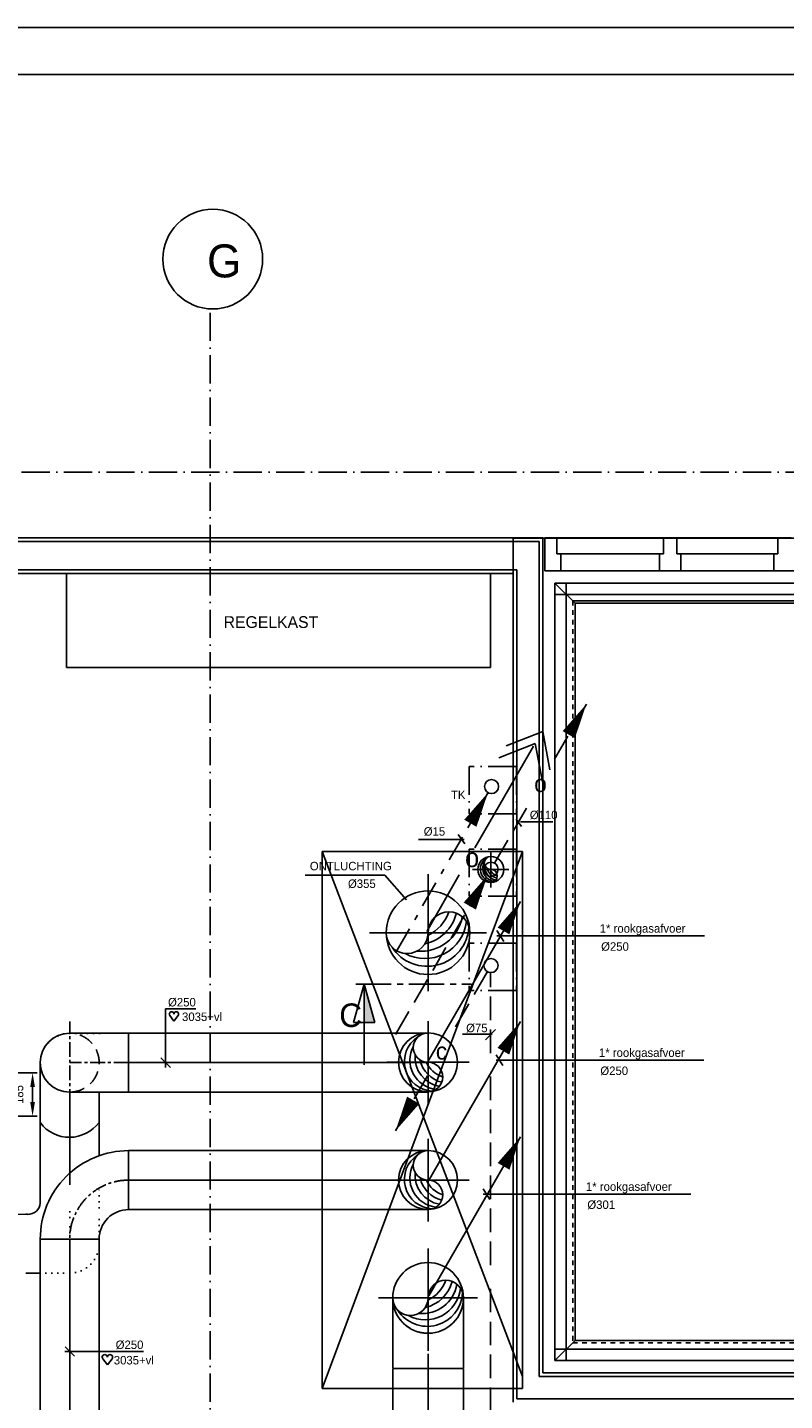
# Model space of a CAD drawing. Extents: x -940 to 22840, y -452 to 16368.
# Tile 48 of 50: x 10439 to 13651, y 10540 to 16368. Entities that reach past the tile are written whole.
import ezdxf
from ezdxf.enums import TextEntityAlignment as Align

# ---------------------------------------------------------------- set-up
doc = ezdxf.new("R2010")
doc.units = 0
doc.header["$LTSCALE"] = 20
for name, pattern in [('2322102', [45, 5, -2, 5, -2, 5, -2, 5, -2, 5, -2, 5, -5]), ('CENTER2', [11.25, 7.5, -1.25, 1.25, -1.25]), ('CENTER4', [5, 3.125, -0.625, 0.625, -0.625]), ('DASHDOT', [9, 6, -1.5, 0, -1.5]), ('HIDDEN', [2, 1, -1]), ('HIDDEN2', [4.7625, 3.175, -1.5875]), ('HIDDENINV', [3.75, 0, -1.25, 2.5]), ('LURETOUR', [6, 4, -2])]:
    doc.linetypes.add(name, pattern=pattern)
doc.layers.get('0').update_dxf_attribs({"linetype": 'CONTINUOUS'})
doc.layers.get('DEFPOINTS').update_dxf_attribs({"linetype": 'CONTINUOUS'})
for name, color, linetype in [('00KAD025', 2, 'CONTINUOUS'), ('00KAD070', 5, 'CONTINUOUS'), ('AL$1----_MAATVOERING', 7, 'CONTINUOUS'), ('AL$7----_STRAMIEN', 1, 'DASHDOT'), ('AL22----_BINNENWAND', 7, 'CONTINUOUS'), ('AL24----_TRAPPEN', 7, 'CONTINUOUS'), ('AL29----_BOVENBOUW', 7, 'CONTINUOUS'), ('AL32----_BINNENKOZ', 7, 'CONTINUOUS'), ('BL$2----', 7, 'CONTINUOUS'), ('BL$4----', 7, 'CONTINUOUS'), ('HEKWERKEN', 1, 'CONTINUOUS'), ('WI561---', 1, 'CONTINUOUS'), ('WL$1----', 3, 'CONTINUOUS'), ('WL5233--', 4, 'CONTINUOUS'), ('WL524---', 4, 'CONTINUOUS'), ('WL531---', 4, 'CONTINUOUS'), ('WL542---', 4, 'CONTINUOUS'), ('WL561---', 4, 'CONTINUOUS'), ('WL561---_AANVOER', 4, 'CONTINUOUS'), ('WL561---_RETOUR', 4, 'CONTINUOUS'), ('WL5627--', 4, 'CONTINUOUS'), ('WL570---', 3, 'CONTINUOUS'), ('WL570---_HARTLIJN', 7, 'CONTINUOUS'), ('WL570---_RETOUR', 3, 'CONTINUOUS'), ('WL570---_TOEVOER', 3, 'CONTINUOUS'), ('WM570---', 1, 'CONTINUOUS')]:
    doc.layers.add(name, color=color, linetype=linetype)
doc.styles.add('BURO-018', font='BUROFONT.shx', dxfattribs={"height": 36})
doc.styles.add('BURO-025', font='BUROFONT.shx', dxfattribs={"height": 50})
doc.styles.add('BURO-035', font='BUROFONT.shx', dxfattribs={"height": 70})
doc.styles.add('BURO-050', font='BUROFONT.shx', dxfattribs={"height": 100})
doc.dimstyles.new('CEES', dxfattribs={"dimscale": 100, "dimtxt": 3, "dimasz": 3, "dimexe": 1, "dimexo": 1, "dimgap": 1.5, "dimtad": 0, "dimdec": 0, "dimzin": 0, "dimtxsty": 'BURO-018', "dimcen": -3, "dimdle": 1.25, "dimclrd": 1, "dimclre": 1, "dimclrt": 1, "dimazin": 3, "dimtfac": 0.75, "dimtdec": 0, "dimtofl": 0, "dimtmove": 0, "dimatfit": 3, "dimtvp": 1.5, "dimtolj": 1, "dimtzin": 0})

# ---------------------------------------------------------------- blocks, each defined once
blk = doc.blocks.new('A0-HOR')
at = {"layer": '00KAD025', "linetype": 'CONTINUOUS'}
blk.add_line((1189, 841), (0, 841), dxfattribs=at)
at = {"layer": '00KAD070', "linetype": 'CONTINUOUS'}
blk.add_line((1179, 831), (10, 831), dxfattribs=at)
blk = doc.blocks.new('LU-1D-K-12C')
at = {"color": 0, "linetype": 'CONTINUOUS'}
for p, q in [((-0.5, 150), (0.5, 150)), ((-0.5, -150), (0.5, -150))]:
    blk.add_line(p, q, dxfattribs=at)
at = {"layer": 'WL570---_HARTLIJN', "linetype": 'CENTER2'}
blk.add_line((-0.5, 0), (0.5, 0), dxfattribs=at)
blk = doc.blocks.new('LU-1D-K-FA')
at = {"color": 0, "linetype": 'CONTINUOUS'}
for p, q in [((-0.5, 125), (0.5, 125)), ((-0.5, -125), (0.5, -125))]:
    blk.add_line(p, q, dxfattribs=at)
at = {"layer": 'WL570---_HARTLIJN', "linetype": 'CENTER2'}
blk.add_line((-0.5, 0), (0.5, 0), dxfattribs=at)
blk = doc.blocks.new('LU-1D-B-1-FA5AFA')
at = {"color": 0, "linetype": 'CONTINUOUS'}
for p, q in [((125, 250), (-125, 250)), ((-250, 125), (-250, -125))]:
    blk.add_line(p, q, dxfattribs=at)
for radius in [125, 375]:
    blk.add_arc((-250, 250), radius, 270, 0, dxfattribs=at)
at = {"layer": 'WL570---_HARTLIJN', "linetype": 'CENTER4'}
blk.add_arc((-250, 250), 250, 270, 0, dxfattribs=at)
blk = doc.blocks.new('*U21', base_point=(12026.5, 9726.5))
at = {"color": 0, "linetype": 'CONTINUOUS'}
for p, q in [((11921.5, 9706.6), (11881.6, 9746.4)), ((12086.5, 9726.5), (11881.5, 9726.5)), ((12086.5, 9726.5), (12214.5, 9726.5))]:
    blk.add_line(p, q, dxfattribs=at)
at = {"layer": 'WM570---', "linetype": 'CONTINUOUS', "style": 'BURO-018'}
blk.add_text('%%c250', height=36, dxfattribs=at).set_placement((12096.5, 9736.5))
blk = doc.blocks.new('HART')
at = {"color": 1}
for q in [(-40, 52), (40, 52)]:
    blk.add_line((0, 0), q, dxfattribs=at)
for centre, start, end in [((-22, 66), 0, 217.1867), ((22, 66), 322.8133, 180)]:
    blk.add_arc(centre, 22.1, start, end, dxfattribs=at)
blk = doc.blocks.new('*D75')
at = {"layer": 'DEFPOINTS', "color": 0, "linetype": 'CONTINUOUS'}
for p in [(10077.3, 11931), (10460.4, 11931), (10077.3, 11747)]:
    blk.add_point(p, dxfattribs=at)
at = {"layer": 'WL561---_RETOUR', "color": 1, "linetype": 'CONTINUOUS'}
for p, q in [((10097.3, 11931), (10480.4, 11931)), ((10460.4, 11807), (10460.4, 11871)), ((10097.3, 11747), (10480.4, 11747))]:
    blk.add_line(p, q, dxfattribs=at)
for points in [[(10450.4, 11871), (10470.4, 11871), (10460.4, 11931)], [(10450.4, 11807), (10470.4, 11807), (10460.4, 11747)]]:
    blk.add_solid(points, dxfattribs=at)
at = {"layer": 'WL561---_RETOUR', "color": 1, "linetype": 'CONTINUOUS', "insert": (10403.1, 11839), "char_height": 36, "attachment_point": 5, "rotation": 90, "style": 'BURO-018'}
blk.add_mtext('\\A1;185', dxfattribs=at)
blk = doc.blocks.new('LU-1D-K-FA$000')
at = {"color": 0, "linetype": 'CONTINUOUS'}
for p, q in [((-0.5, 125), (0.5, 125)), ((-0.184, -125), (0.5, -125))]:
    blk.add_line(p, q, dxfattribs=at)
at = {"color": 1, "linetype": 'HIDDENINV'}
blk.add_line((-0.5, -125), (-0.184, -125), dxfattribs=at)
at = {"layer": 'WL570---_HARTLIJN', "linetype": 'CENTER2'}
blk.add_line((-0.5, 0), (0.5, 0), dxfattribs=at)
blk = doc.blocks.new('LU-1D-BHSI--1-FA5AFA0')
at = {"color": 0, "linetype": 'CONTINUOUS'}
for p, q in [((0, 125), (-250, 125)), ((-250, 125), (-250, -125)), ((-250, -125), (0, -125))]:
    blk.add_line(p, q, dxfattribs=at)
at = {"color": 7, "linetype": 'HIDDEN2'}
blk.add_ellipse((0, 0), major_axis=(0, 125), ratio=1, start_param=0, end_param=3.141593, dxfattribs=at)
at = {"color": 0, "linetype": 'CONTINUOUS'}
blk.add_ellipse((0, 0), major_axis=(0, 125), ratio=1, start_param=3.141593, end_param=6.283185, dxfattribs=at)
at = {"layer": 'WL570---_HARTLIJN', "linetype": 'CENTER4'}
for p, q in [((0, 175), (0, -175)), ((-250, 0), (0, 0))]:
    blk.add_line(p, q, dxfattribs=at)
blk = doc.blocks.new('LU-PIJL1')
at = {"color": 0, "linetype": 'CONTINUOUS'}
blk.add_line((0, 0), (10.12, 17.54), dxfattribs=at)
blk.add_lwpolyline([(10.12, 17.54, 0, 1.5, 0), (8.25, 14.29, 1.5, 1.5, 0)], format="xyseb", dxfattribs=at)
blk = doc.blocks.new('LDV2102')
at = {"color": 0, "linetype": 'CONTINUOUS'}
for p, q in [((-0.25, -0.433), (-1.187, -2.057)), ((-1.562, -2.706), (-2.5, -4.33)), ((-5.437, -9.418), (-4.5, -7.794)), ((-6.75, -11.691), (-5.812, -10.068))]:
    blk.add_line(p, q, dxfattribs=at)
blk.add_lwpolyline([(-6.75, -11.691, 0, 1, 0), (-5.5, -9.526, 1, 1, 0)], format="xyseb", dxfattribs=at)
blk.add_circle((0, 0), 0.5, dxfattribs=at)
at = {"color": 0, "linetype": 'CONTINUOUS', "style": 'BURO-018'}
blk.add_attdef('LD_TEXT1', text='', height=1.8, dxfattribs=at).set_placement((-3.5, -6.062), align=Align.MIDDLE)
blk = doc.blocks.new('LDV5123')
at = {"color": 0, "linetype": 'CONTINUOUS'}
for p, q in [((6.75, 11.691), (5.812, 10.068)), ((5.437, 9.418), (4.5, 7.794)), ((1.562, 2.706), (2.5, 4.33)), ((0.25, 0.433), (1.187, 2.057)), ((-1.5, -2.598), (-0.562, -0.974)), ((-2.812, -4.871), (-1.875, -3.248)), ((-4.125, -7.145), (-3.187, -5.521)), ((-5.437, -9.418), (-4.5, -7.794)), ((-6.75, -11.691), (-5.812, -10.068))]:
    blk.add_line(p, q, dxfattribs=at)
for points in [[(6.75, 11.691, 0, 1, 0), (5.5, 9.526, 1, 1, 0)], [(-0.25, -0.433, 0, 1, 0), (-1.5, -2.598, 1, 1, 0)]]:
    blk.add_lwpolyline(points, format="xyseb", dxfattribs=at)
blk.add_circle((0, 0), 0.5, dxfattribs=at)
at = {"color": 0, "linetype": 'CONTINUOUS', "style": 'BURO-018'}
blk.add_attdef('LD_TEXT1', text='', height=1.8, dxfattribs=at).set_placement((3.5, 6.062), align=Align.MIDDLE)
blk = doc.blocks.new('LU-1-KI2')
at = {"color": 0, "linetype": 'CONTINUOUS'}
blk.add_circle((0, 0), 0.5, dxfattribs=at)
for centre, start, end in [((0.098, 0.01), 122.9221, 266.9628), ((0.191, 0.038), 151.6522, 263.7819), ((0.278, 0.084), 174.6069, 260.2716), ((0.354, 0.146), 192.3501, 256.1233), ((0.416, 0.222), 206.1028, 250.6419)]:
    blk.add_arc(centre, 0.5, start, end, dxfattribs=at)
at = {"layer": 'WL570---_HARTLIJN', "linetype": 'CENTER4'}
for p, q in [((0, 0.7), (0, -0.7)), ((-0.7, 0), (0.7, 0))]:
    blk.add_line(p, q, dxfattribs=at)
at = {"layer": 'WL570---_HARTLIJN', "color": 0, "linetype": 'CONTINUOUS'}
for centre, start, end in [((0, 0.25), 90, 270), ((0, -0.25), 270, 90)]:
    blk.add_arc(centre, 0.25, start, end, dxfattribs=at)
blk = doc.blocks.new('LU-1D-BHSI--1-12C5-Q2')
at = {"color": 0, "linetype": 'CONTINUOUS'}
for p, q in [((0, 150), (-300, 150)), ((-300, 150), (-300, -150)), ((-300, -150), (0, -150))]:
    blk.add_line(p, q, dxfattribs=at)
at = {"color": 7, "linetype": 'HIDDEN2'}
blk.add_ellipse((0, 0), major_axis=(0, 150), ratio=1, start_param=0, end_param=3.141593, dxfattribs=at)
at = {"color": 0, "linetype": 'CONTINUOUS'}
blk.add_ellipse((0, 0), major_axis=(0, 150), ratio=1, start_param=3.141593, end_param=6.283185, dxfattribs=at)
at = {"layer": 'WL570---_HARTLIJN', "linetype": 'CENTER4'}
for p, q in [((0, 210), (0, -210)), ((-300, 0), (0, 0))]:
    blk.add_line(p, q, dxfattribs=at)
blk = doc.blocks.new('LDV4109')
at = {"color": 0, "linetype": 'CONTINUOUS'}
for p, q in [((-1.125, -1.949), (-0.25, -0.433)), ((-1.688, -2.923), (-1.5, -2.598)), ((-3, -5.196), (-2.063, -3.572)), ((-3.563, -6.17), (-3.375, -5.846)), ((-4.875, -8.444), (-3.938, -6.82)), ((-5.438, -9.418), (-5.25, -9.093)), ((-6.75, -11.691), (-5.813, -10.068))]:
    blk.add_line(p, q, dxfattribs=at)
blk.add_lwpolyline([(-0.25, -0.433, 0, 1, 0), (-1.5, -2.598, 1, 1, 0)], format="xyseb", dxfattribs=at)
blk.add_circle((0, 0), 0.5, dxfattribs=at)

msp = doc.modelspace()

# ---------------------------------------------------------------- linework, layer by layer
at = {"color": 8, "linetype": 'CONTINUOUS'}
for p, q in [((12634.5, 14201), (12634.5, 14062)), ((12684.5, 14201), (12634.5, 14201)), ((12684.5, 14134), (12684.5, 14201)), ((12701.5, 14134), (12684.5, 14134)), ((12701.5, 14062), (12701.5, 14134)), ((12634.5, 14062), (12701.5, 14062))]:
    msp.add_line(p, q, dxfattribs=at)
at = {"color": 2, "linetype": 'CONTINUOUS'}
for p, q in [((12625.1, 13380.1), (12470.2, 13319.5)), ((12625.1, 13380.1), (12655.4, 13216.6)), ((12337.5, 12885.9), (12586.4, 13317)), ((12593.8, 13329.3), (12438.9, 13268.7)), ((12593.8, 13329.3), (12624.1, 13165.8)), ((12132.8, 12531.4), (12271.1, 12770.8))]:
    msp.add_line(p, q, dxfattribs=at)
at = {"color": 1, "linetype": 'HIDDENINV'}
for p, q in [((10742.9, 11358.5), (10742.9, 11456)), ((10742.9, 11208), (10742.9, 11358.5)), ((10742.9, 11206), (10742.9, 11208))]:
    msp.add_line(p, q, dxfattribs=at)
at = {"color": 3, "linetype": 'CONTINUOUS'}
msp.add_line((10305.8, 11331), (10438.6, 11330.4), dxfattribs=at)
at = {"layer": 'AL$1----_MAATVOERING', "color": 8}
for p, q in [((12500.3, 14200.8), (18552.5, 14200.8)), ((12500.3, 10532.8), (12500.3, 14200.8)), ((13138.5, 14134), (13138.5, 14201)), ((13138.5, 14201), (13194.5, 14201)), ((13194.5, 14201), (13623.5, 14201)), ((13194.5, 14201), (13194.5, 14134)), ((13623.5, 14201), (13679.5, 14201)), ((13623.5, 14134), (13623.5, 14201)), ((13121.5, 14062), (13121.5, 14134)), ((13121.5, 14134), (13138.5, 14134)), ((13194.5, 14134), (13211.5, 14134)), ((13211.5, 14134), (13211.5, 14062)), ((13211.5, 14134), (13606.5, 14134)), ((13606.5, 14062), (13606.5, 14134)), ((13606.5, 14134), (13623.5, 14134)), ((13211.5, 14062), (13121.5, 14062)), ((13211.5, 14062), (13606.5, 14062)), ((13696.5, 14062), (13606.5, 14062))]:
    msp.add_line(p, q, dxfattribs=at)
at = {"layer": 'AL$7----_STRAMIEN', "color": 1}
for p, q in [((11213.8, 15157.3), (11213.8, 6314.7)), ((12313.8, 13231), (12313.8, 13031)), ((12513.8, 13231), (12313.8, 13231)), ((12513.8, 13231), (12513.8, 13031)), ((12513.8, 13031), (12313.8, 13031)), ((12313.8, 12881), (12313.8, 12681)), ((12513.8, 12881), (12313.8, 12881)), ((12513.8, 12881), (12513.8, 12681)), ((12513.8, 12681), (12313.8, 12681)), ((12313.8, 12481), (12313.8, 12281)), ((12513.8, 12481), (12313.8, 12481)), ((12513.8, 12481), (12513.8, 12281)), ((12513.8, 12281), (12313.8, 12281))]:
    msp.add_line(p, q, dxfattribs=at)
at = {"layer": 'AL$7----_STRAMIEN', "color": 8, "linetype": 'CONTINUOUS'}
for p, q in [((11688.8, 12871), (11688.8, 10591)), ((12538.8, 12871), (11688.8, 12871)), ((12538.8, 12871), (12538.8, 10591)), ((11688.8, 10591), (12538.8, 10591))]:
    msp.add_line(p, q, dxfattribs=at)
at = {"layer": 'AL$7----_STRAMIEN', "color": 1}
msp.add_lwpolyline([(19538.2, 14481), (852, 14481)], dxfattribs=at)
at = {"layer": 'AL22----_BINNENWAND', "color": 8}
for p, q in [((9272.8, 14201), (12625.3, 14201)), ((12625.3, 14201), (12625.3, 10657.8)), ((12500.3, 14051), (9272.8, 14051)), ((12500.3, 10532.8), (12500.3, 14051)), ((12625.3, 10657.8), (18534.5, 10657.8))]:
    msp.add_line(p, q, dxfattribs=at)
at = {"layer": 'AL22----_BINNENWAND', "color": 8, "linetype": 'CONTINUOUS'}
for p, q in [((12610.3, 14186), (9272.8, 14186)), ((12610.3, 10642.8), (12610.3, 14186)), ((12515.3, 14066), (9272.8, 14066)), ((12515.3, 10547.8), (12515.3, 14066)), ((18534.5, 10642.8), (12610.3, 10642.8)), ((18534.5, 10547.8), (12515.3, 10547.8))]:
    msp.add_line(p, q, dxfattribs=at)
at = {"layer": 'AL24----_TRAPPEN', "color": 8}
for p, q in [((12677.3, 14009.8), (14722.4, 14009.8)), ((12677.3, 13961.8), (14722.4, 13961.8)), ((12762.3, 13924.8), (14751.2, 13924.8)), ((12762.3, 10794.8), (12677.3, 10709.8)), ((12762.3, 10794.8), (16967.3, 10794.8)), ((12677.3, 10757.8), (16967.3, 10757.8)), ((12677.3, 10709.8), (16967.3, 10709.8))]:
    msp.add_line(p, q, dxfattribs=at)
at = {"layer": 'AL24----_TRAPPEN', "color": 8, "linetype": 'HIDDEN'}
for p, q in [((12752.8, 13934.3), (14681.9, 13934.3)), ((12752.8, 13934.3), (12752.8, 10785.3)), ((12752.8, 10785.3), (16967.3, 10785.3))]:
    msp.add_line(p, q, dxfattribs=at)
at = {"layer": 'AL29----_BOVENBOUW', "color": 8}
for p, q in [((12677.3, 14009.8), (12677.3, 10709.8)), ((12677.3, 14009.8), (12762.3, 13924.8)), ((12725.3, 14009.8), (12725.3, 10709.8)), ((14327.3, 13924.8), (12762.3, 13924.8)), ((12762.3, 13924.8), (12762.3, 10794.8)), ((12762.3, 10794.8), (14327.3, 10794.8))]:
    msp.add_line(p, q, dxfattribs=at)
at = {"layer": 'AL32----_BINNENKOZ', "color": 8}
for p, q in [((12684.5, 14201), (13138.5, 14201)), ((12701.5, 14134), (13121.5, 14134)), ((12701.5, 14062), (13121.5, 14062))]:
    msp.add_line(p, q, dxfattribs=at)
at = {"layer": 'BL$4----'}
msp.add_circle((11225.1, 15384.7), 211.6, dxfattribs=at)
at = {"layer": 'HEKWERKEN', "color": 8}
msp.add_line((14748, 13934.3), (12757.3, 13934.3), dxfattribs=at)
at = {"layer": 'WI561---', "color": 5}
msp.add_line((11931.7, 12307.8), (11835.9, 12307.8), dxfattribs=at)
at = {"layer": 'WI561---'}
msp.add_line((11912.9, 12145.2), (11822.6, 12145.2), dxfattribs=at)
msp.add_solid([(11912.9, 12145.2), (11867.8, 12145.2), (11867.8, 12307.8)], dxfattribs=at)
at = {"layer": 'WL524---', "color": 8}
for p, q in [((11688.8, 12871), (12538.8, 10642.8)), ((11688.8, 10591), (12538.8, 12871))]:
    msp.add_line(p, q, dxfattribs=at)
at = {"layer": 'WL542---', "color": 1}
for q in [(11822.6, 12145.2), (11867.8, 11964.6), (11912.9, 12145.2)]:
    msp.add_line((11867.8, 12307.8), q, dxfattribs=at)
at = {"layer": 'WL561---', "color": 1}
for p, q in [((12430.4, 12534.7), (12459.7, 12489.2)), ((12430.4, 12511.9), (13312, 12511.9)), ((12427.1, 12007.4), (12456.4, 11961.9)), ((12427.1, 11984.6), (13308.6, 11984.6)), ((12371.9, 11439), (12401.2, 11393.5)), ((12371.9, 11416.2), (13253.4, 11416.2))]:
    msp.add_line(p, q, dxfattribs=at)
at = {"layer": 'WL561---', "color": 2, "linetype": 'CENTER2'}
msp.add_line((11832.6, 12306.9), (12323, 12306.9), dxfattribs=at)
at = {"layer": 'WL561---_AANVOER', "color": 1}
for p, q in [((11025.1, 12202.9), (11153.1, 12202.9)), ((11025.1, 12202.9), (11025.1, 11954.3)), ((11005.2, 11994.2), (11045.1, 11954.3))]:
    msp.add_line(p, q, dxfattribs=at)
at = {"layer": 'WL561---_RETOUR', "color": 1}
for p, q in [((12512.4, 13007.8), (12535.3, 12976.4)), ((12530.4, 12996.4), (12667.6, 12996.4)), ((12266.8, 12942.1), (12295.4, 12902.8)), ((12098.4, 12921.5), (12291.3, 12921.5)), ((11955.8, 12770), (11617.3, 12770.2)), ((12046.9, 12666), (11955.8, 12770)), ((12284.9, 12095.7), (12411, 12095.7)), ((12382.7, 12071), (12425, 12114.4))]:
    msp.add_line(p, q, dxfattribs=at)
at = {"layer": 'WL5627--', "linetype": '2322102'}
msp.add_line((12403.1, 10215), (12403.1, 12357), dxfattribs=at)
at = {"layer": 'WL570---'}
for p, q in [((12404.2, 14051), (10604.2, 14051)), ((10604.2, 14051), (10604.2, 13651)), ((12404.2, 13651), (12404.2, 14051)), ((10604.2, 13651), (12404.2, 13651)), ((10492.9, 11846.7), (10492.9, 11975.3)), ((10492.9, 11455.4), (10492.9, 11379.2)), ((10432.2, 11331), (10438.6, 11331)), ((10432.2, 11081), (10493.3, 11081))]:
    msp.add_line(p, q, dxfattribs=at)
msp.add_arc((10617, 11813.1), 155.6, 217.38172, 323.58887, dxfattribs=at)
msp.add_ellipse((10439.1, 11379.3), major_axis=(-53.6, 0), ratio=0.913316, start_param=1.562174, end_param=3.113287, dxfattribs=at)
at = {"layer": 'WL570---_HARTLIJN', "color": 1, "linetype": 'HIDDENINV'}
for p, q in [((10744, 12098.7), (10615.1, 12098.7)), ((10617.9, 11341.7), (10617.9, 11277.7)), ((10617.9, 11277.7), (10617.9, 11206)), ((10492.3, 11206), (10489.9, 11206)), ((10492.9, 11206), (10492.3, 11206)), ((10743.3, 11206), (10742.9, 11206)), ((10744.8, 11206), (10743.3, 11206)), ((10491.5, 11081), (10620.5, 11081))]:
    msp.add_line(p, q, dxfattribs=at)
for centre, major_axis in [((10617.6, 11973.7), (-125, 0)), ((10617.9, 11206), (125, 0))]:
    msp.add_ellipse(centre, major_axis=major_axis, ratio=1, start_param=4.712389, end_param=6.283185, dxfattribs=at)

# ---------------------------------------------------------------- block references
at = {"layer": 'BL$2----', "color": 8, "xscale": 20, "yscale": 20, "zscale": 20}
msp.add_blockref('A0-HOR', (-939.6, -452.2), dxfattribs=at)
at = {"layer": 'WL$1----', "color": 2, "xscale": 38.5, "yscale": 38.5, "zscale": 38.5}
for p in [(12141.2, 11983.2), (12140.7, 11473), (12141.4, 10984.2)]:
    msp.add_blockref('LU-PIJL1', p, dxfattribs=at)
at = {"layer": 'WL5233--', "color": 2}
ref = msp.add_blockref('LDV5123', (12405.8, 12794.8), dxfattribs=dict(at, xscale=60, yscale=60, zscale=60))
ref.add_attrib('LD_TEXT1', 'o', dxfattribs={"layer": '0', "color": 1, "linetype": 'CONTINUOUS', "height": 72, "style": 'BURO-018'}).set_placement((12615.8, 13158.5), align=Align.MIDDLE)
at = {"layer": 'WL531---', "color": 2, "xscale": 60, "yscale": 60, "zscale": 60}
msp.add_blockref('LDV4109', (12408.2, 13146.2), dxfattribs=at)
at = {"layer": 'WL561---_AANVOER'}
for p, xscale, yscale, zscale in [((11060.3, 12150.9), 0.4500000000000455, 0.4500000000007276, 0.45), ((10777.9, 10691.4), 0.5, 0.5, 0.5)]:
    msp.add_blockref('HART', p, dxfattribs=dict(at, xscale=xscale, yscale=yscale, zscale=zscale))
at = {"layer": 'WL5627--', "color": 2}
ref = msp.add_blockref('LDV2102', (12405.7, 12386.5), dxfattribs=dict(at, xscale=60, yscale=60, zscale=60))
ref.add_attrib('LD_TEXT1', 'c', dxfattribs={"layer": '0', "color": 1, "linetype": 'CONTINUOUS', "height": 72, "style": 'BURO-018'}).set_placement((12195.7, 12022.8), align=Align.MIDDLE)
at = {"layer": 'WL570---_RETOUR', "linetype": 'LURETOUR'}
for p, xscale, yscale, zscale in [((12404.9, 12794.4), 110, 110, 110), ((12138.6, 11975.8), 250, 250, 250), ((12138.6, 11475.8), 250, 250, 250)]:
    msp.add_blockref('LU-1-KI2', p, dxfattribs=dict(at, xscale=xscale, yscale=yscale, zscale=zscale))
at = {"layer": 'WL570---_RETOUR', "linetype": 'LURETOUR', "rotation": 90}
for p, xscale, yscale, zscale in [((12138.6, 12525.8), 355, 355, 355), ((12138.6, 10975.8), 300, 300, 300)]:
    msp.add_blockref('LU-1-KI2', p, dxfattribs=dict(at, xscale=xscale, yscale=yscale, zscale=zscale))
at = {"layer": 'WL570---_RETOUR', "linetype": 'LURETOUR', "rotation": 180}
for name, p in [('LU-1D-BHSI--1-FA5AFA0', (10617.9, 11974.3)), ('LU-1D-B-1-FA5AFA', (10617.9, 11475.8))]:
    msp.add_blockref(name, p, dxfattribs=at)
at = {"layer": 'WL570---_RETOUR', "linetype": 'LURETOUR'}
for name, p, xscale, rotation in [('LU-1D-K-FA', (11496.8, 11974.3), 1276.516134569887, 180), ('LU-1D-K-FA$000', (10617.9, 11651.1), 391.340236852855, 90), ('LU-1D-K-FA', (10617.9, 10218.6), 2014.38302412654, 90), ('LU-1D-K-12C', (12138.7, 10227.1), 893.3237385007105, 270)]:
    msp.add_blockref(name, p, dxfattribs=dict(at, xscale=xscale, rotation=rotation))
at = {"layer": 'WL570---_RETOUR', "linetype": 'LURETOUR', "xscale": 1270.407289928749}
msp.add_blockref('LU-1D-K-FA', (11503.4, 11475.8), dxfattribs=at)
at = {"layer": 'WL570---_TOEVOER', "linetype": 'CONTINUOUS', "rotation": 90}
msp.add_blockref('LU-1D-BHSI--1-12C5-Q2', (12138.6, 10975.8), dxfattribs=at)
at = {"layer": 'WM570---'}
msp.add_blockref('*U21', (10742.9, 10748.9), dxfattribs=at)

# ---------------------------------------------------------------- texts
at = {"layer": 'BL$4----', "color": 3, "style": 'BURO-035'}
msp.add_text('G', height=140, dxfattribs=at).set_placement((11200.7, 15307))
at = {"layer": 'WL561---', "color": 1, "style": 'BURO-018'}
for s, p in [('TK', (12235.9, 13093)), ('%%C110', (12570.5, 13007.8)), ('%%C15', (12120.3, 12937.6)), ('ONTLUCHTING', (11637, 12790.6)), ('%%C355', (11798.8, 12715.8)), ('1* rookgasafvoer', (12867.2, 12526)), ('%%C250', (12873.1, 12449.2)), ('%%C75', (12300.3, 12103.5)), ('1* rookgasafvoer', (12863.9, 11998.7)), ('%%C250', (12869.8, 11921.9)), ('1* rookgasafvoer', (12808.7, 11430.3)), ('%%C301', (12814.6, 11353.5))]:
    msp.add_text(s, height=36, dxfattribs=at).set_placement(p)
at = {"layer": 'WL561---_AANVOER', "color": 1, "style": 'BURO-018'}
for p in [(11094.6, 12151), (10804.9, 10693.5)]:
    msp.add_text('3035+vl', height=36, dxfattribs=at).set_placement(p)
at = {"layer": 'WL570---', "color": 2, "style": 'BURO-025'}
msp.add_text('REGELKAST', height=50, dxfattribs=at).set_placement((11271.2, 13819.1))
at = {"layer": 'WL570---_TOEVOER', "color": 1, "style": 'BURO-018'}
msp.add_text('o', height=80.6, dxfattribs=at).set_placement((12295.6, 12804.3))
at = {"layer": 'WL570---_TOEVOER', "color": 4, "linetype": 'CONTINUOUS', "style": 'BURO-050'}
msp.add_text('C', height=100, dxfattribs=at).set_placement((11761.8, 12125.6))
at = {"layer": 'WM570---', "linetype": 'CONTINUOUS', "style": 'BURO-018'}
msp.add_text('%%c250', height=36, dxfattribs=at).set_placement((11035.1, 12212.9))

# ---------------------------------------------------------------- dimensions: what is measured, and where the dimension line sits
at = {"layer": 'WL561---_RETOUR', "linetype": 'CONTINUOUS'}
dim = msp.add_linear_dim(base=(10460.4, 11931), p1=(10077.3, 11747), p2=(10077.3, 11931), angle=90, text='185', dimstyle='CEES', override={"dimscale": 20}, dxfattribs=at)
dim.commit()
dim.dimension.update_dxf_attribs({"geometry": '*D75', "text_midpoint": (10403.1, 11839)})

doc.saveas('drawing.dxf')
